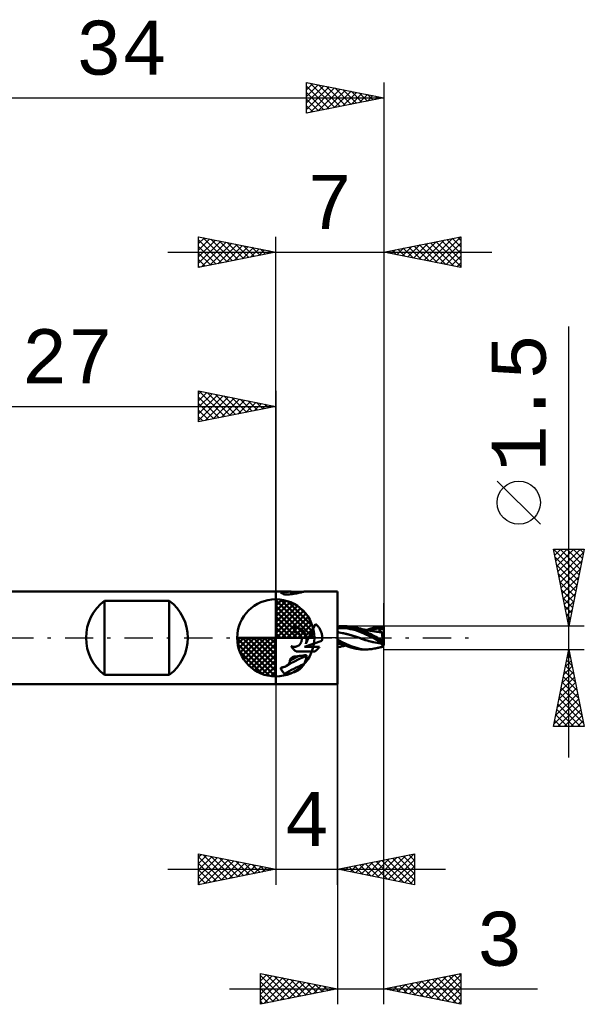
# Model space of a CAD drawing. Header units: millimetres. Extents: x -44.1 to 55.1, y -37.1 to 40.1.
# Tile 2 of 3: x -16.6 to 20, y -23.8 to 40.1. Entities that reach past the tile are written whole.
import ezdxf
from ezdxf.enums import TextEntityAlignment as Align

# ---------------------------------------------------------------- set-up
doc = ezdxf.new("R2010")
doc.units = ezdxf.units.MM
doc.header["$LTSCALE"] = 4.55
doc.linetypes.add('LONGDASH_DASH', pattern=[0.85, 0.4, -0.2, 0.05, -0.2])
for name, color, linetype in [('1', 4, 'CONTINUOUS'), ('2', 7, 'CONTINUOUS'), ('4', 2, 'LONGDASH_DASH'), ('CUT', 1, 'CONTINUOUS'), ('NOCUT', 7, 'CONTINUOUS'), ('SK1', 4, 'CONTINUOUS'), ('SK2', 7, 'CONTINUOUS'), ('SK4', 2, 'LONGDASH_DASH')]:
    doc.layers.add(name, color=color, linetype=linetype)
doc.styles.get("Standard").update_dxf_attribs({"font": 'Monospac821 BT'})

msp = doc.modelspace()

# ---------------------------------------------------------------- linework, layer by layer
at = {"layer": '1', "color": 4, "linetype": 'CONTINUOUS', "lineweight": 50}
for p, q in [((0, 3), (0.919, 3)), ((0, -3), (0, 3)), ((0.319, 2.945), (0.32, 2.946)), ((0.319, 2.944), (0.319, 2.945)), ((0.319, 2.943), (0.319, 2.944)), ((0.319, 2.942), (0.319, 2.943)), ((0.319, 2.941), (0.319, 2.942)), ((0.32, 2.94), (0.319, 2.941)), ((0.32, 2.946), (0.321, 2.946)), ((0.32, 2.939), (0.32, 2.94)), ((0.321, 2.939), (0.32, 2.939)), ((0.321, 2.946), (0.322, 2.947)), ((0.321, 2.938), (0.321, 2.939)), ((0.322, 2.938), (0.321, 2.938)), ((0.322, 2.947), (0.324, 2.948)), ((0.322, 2.937), (0.322, 2.938)), ((0.323, 2.937), (0.322, 2.937)), ((0.355, 2.921), (0.323, 2.937)), ((0.324, 2.948), (0.326, 2.949)), ((0.326, 2.949), (0.328, 2.95)), ((0.328, 2.95), (0.331, 2.951)), ((0.331, 2.951), (0.333, 2.951)), ((0.333, 2.951), (0.336, 2.952)), ((0.336, 2.952), (0.34, 2.953)), ((0.34, 2.953), (0.343, 2.953)), ((0.343, 2.953), (0.347, 2.954)), ((0.347, 2.954), (0.35, 2.954)), ((0.35, 2.954), (0.354, 2.955)), ((0.354, 2.955), (0.359, 2.955)), ((0.388, 2.904), (0.355, 2.921)), ((0.359, 2.955), (0.363, 2.956)), ((0.363, 2.956), (0.367, 2.956)), ((0.367, 2.956), (0.372, 2.956)), ((0.372, 2.956), (0.376, 2.957)), ((0.376, 2.957), (0.381, 2.957)), ((0.381, 2.957), (0.386, 2.957)), ((0.386, 2.957), (0.391, 2.957)), ((0.422, 2.886), (0.388, 2.904)), ((0.391, 2.957), (0.396, 2.958)), ((0.396, 2.958), (0.401, 2.958)), ((0.401, 2.958), (0.406, 2.958)), ((0.406, 2.958), (0.411, 2.958)), ((0.411, 2.958), (0.453, 2.959)), ((0.457, 2.866), (0.422, 2.886)), ((0.453, 2.959), (0.494, 2.961)), ((0.493, 2.844), (0.457, 2.866)), ((0.53, 2.822), (0.493, 2.844)), ((0.494, 2.961), (0.535, 2.963)), ((0.568, 2.798), (0.53, 2.822)), ((0.535, 2.963), (0.574, 2.965)), ((0.568, 2.798), (0.672, 2.801)), ((0.574, 2.965), (0.613, 2.968)), ((0.613, 2.968), (0.65, 2.971)), ((0.65, 2.971), (0.685, 2.974)), ((0.672, 2.801), (0.774, 2.807)), ((0.685, 2.974), (0.719, 2.978)), ((0.719, 2.978), (0.75, 2.981)), ((0.75, 2.981), (0.779, 2.984)), ((0.774, 2.807), (0.876, 2.814)), ((0.779, 2.984), (0.806, 2.988)), ((0.806, 2.988), (0.831, 2.991)), ((0.831, 2.991), (0.852, 2.993)), ((0.852, 2.993), (0.871, 2.996)), ((0.871, 2.996), (0.888, 2.997)), ((0.876, 2.814), (0.976, 2.824)), ((0.888, 2.997), (0.901, 2.999)), ((0.901, 2.999), (0.912, 3)), ((0.912, 3), (0.919, 3)), ((0.92, 3), (0.919, 3)), ((0.921, 3), (0.92, 3)), ((0.92, 3), (0.92, 3)), ((0.92, 3), (0.92, 3)), ((0.921, 3), (0.921, 3)), ((0.921, 3), (0.921, 3)), ((0.924, 2.999), (0.921, 2.999)), ((0.929, 2.998), (0.924, 2.999)), ((0.935, 2.998), (0.929, 2.998)), ((0.943, 2.997), (0.935, 2.998)), ((0.952, 2.996), (0.943, 2.997)), ((0.963, 2.995), (0.952, 2.996)), ((0.975, 2.994), (0.963, 2.995)), ((0.989, 2.993), (0.975, 2.994)), ((0.976, 2.824), (1.073, 2.836)), ((1.003, 2.992), (0.989, 2.993)), ((1.019, 2.991), (1.003, 2.992)), ((1.035, 2.99), (1.019, 2.991)), ((1.052, 2.988), (1.035, 2.99)), ((1.07, 2.987), (1.052, 2.988)), ((1.089, 2.987), (1.07, 2.987)), ((1.073, 2.836), (1.167, 2.85)), ((1.108, 2.986), (1.089, 2.987)), ((1.128, 2.985), (1.108, 2.986)), ((1.148, 2.984), (1.128, 2.985)), ((1.168, 2.984), (1.148, 2.984)), ((1.167, 2.85), (1.257, 2.865)), ((1.189, 2.983), (1.168, 2.984)), ((1.21, 2.983), (1.189, 2.983)), ((1.3, 2.981), (1.21, 2.983)), ((1.257, 2.865), (1.343, 2.882)), ((1.39, 2.98), (1.3, 2.981)), ((1.343, 2.882), (1.424, 2.898)), ((1.48, 2.979), (1.39, 2.98)), ((1.424, 2.898), (1.501, 2.916)), ((1.571, 2.977), (1.48, 2.979)), ((1.501, 2.916), (1.572, 2.932)), ((1.661, 2.976), (1.571, 2.977)), ((1.572, 2.932), (1.637, 2.948)), ((1.637, 2.948), (1.697, 2.963)), ((1.751, 2.974), (1.661, 2.976)), ((1.697, 2.963), (1.751, 2.975)), ((1.751, 2.975), (1.8, 2.986)), ((1.8, 2.986), (1.843, 2.993)), ((1.843, 2.993), (1.881, 2.998)), ((1.881, 2.998), (1.915, 3)), ((1.915, 3), (4, 3)), ((4, -3), (4, 3)), ((1.259, 0.688), (1.2, 0.69)), ((1.2, 0.375), (1.2, 0.69)), ((1.318, 0.682), (1.259, 0.688)), ((1.378, 0.671), (1.318, 0.682)), ((1.437, 0.656), (1.378, 0.671)), ((1.495, 0.636), (1.437, 0.656)), ((2.131, 0), (2.57, 0.891)), ((2.613, 0.858), (2.57, 0.891)), ((2.653, 0.823), (2.613, 0.858)), ((2.691, 0.787), (2.653, 0.823)), ((2.727, 0.749), (2.691, 0.787)), ((2.762, 0.709), (2.727, 0.749)), ((2.795, 0.667), (2.762, 0.709)), ((2.826, 0.622), (2.795, 0.667)), ((4, 0.734), (4.045, 0.739)), ((4.045, 0.739), (4.089, 0.743)), ((4.089, 0.743), (4.132, 0.747)), ((4.132, 0.747), (4.175, 0.749)), ((4.175, 0.749), (4.217, 0.75)), ((4.217, 0.75), (4.258, 0.75)), ((4.252, 0.75), (4.509, 0.75)), ((4.5, 0.737), (4.258, 0.75)), ((4.703, 0.709), (4.5, 0.737)), ((4.611, 0.748), (4.529, 0.75)), ((4.695, 0.743), (4.611, 0.748)), ((4.78, 0.736), (4.695, 0.743)), ((4.903, 0.668), (4.703, 0.709)), ((4.865, 0.726), (4.78, 0.736)), ((4.95, 0.714), (4.865, 0.726)), ((5.102, 0.612), (4.903, 0.668)), ((5.034, 0.698), (4.95, 0.714)), ((5.225, 0.652), (5.034, 0.698)), ((5.076, 0.69), (5.034, 0.698)), ((5.117, 0.681), (5.076, 0.69)), ((5.176, 0.669), (5.117, 0.681)), ((5.234, 0.656), (5.176, 0.669)), ((5.385, 0.598), (5.225, 0.652)), ((5.304, 0.641), (5.234, 0.656)), ((5.364, 0.627), (5.304, 0.641)), ((6.172, 0.606), (6.313, 0.647)), ((6.313, 0.647), (6.453, 0.682)), ((6.453, 0.682), (6.591, 0.709)), ((6.591, 0.709), (6.728, 0.731)), ((6.728, 0.731), (6.865, 0.744)), ((6.865, 0.744), (7, 0.75)), ((7, 0.092), (7, 0.75)), ((1.22, 0.375), (1.2, 0.375)), ((1.24, 0.373), (1.22, 0.375)), ((1.26, 0.371), (1.24, 0.373)), ((1.28, 0.369), (1.26, 0.371)), ((1.3, 0.365), (1.28, 0.369)), ((1.321, 0.36), (1.3, 0.365)), ((1.341, 0.355), (1.321, 0.36)), ((1.36, 0.348), (1.341, 0.355)), ((1.38, 0.341), (1.36, 0.348)), ((1.399, 0.333), (1.38, 0.341)), ((1.418, 0.324), (1.399, 0.333)), ((1.438, 0.314), (1.418, 0.324)), ((1.457, 0.302), (1.438, 0.314)), ((1.476, 0.29), (1.457, 0.302)), ((1.494, 0.277), (1.476, 0.29)), ((1.511, 0.263), (1.494, 0.277)), ((1.551, 0.611), (1.495, 0.636)), ((1.528, 0.248), (1.511, 0.263)), ((1.543, 0.233), (1.528, 0.248)), ((1.558, 0.218), (1.543, 0.233)), ((1.605, 0.582), (1.551, 0.611)), ((1.573, 0.201), (1.558, 0.218)), ((1.586, 0.184), (1.573, 0.201)), ((1.599, 0.165), (1.586, 0.184)), ((1.612, 0.147), (1.599, 0.165)), ((1.656, 0.549), (1.605, 0.582)), ((1.623, 0.127), (1.612, 0.147)), ((1.634, 0.107), (1.623, 0.127)), ((1.643, 0.086), (1.634, 0.107)), ((1.652, 0.065), (1.643, 0.086)), ((1.659, 0.044), (1.652, 0.065)), ((1.704, 0.514), (1.656, 0.549)), ((1.666, 0.022), (1.659, 0.044)), ((1.671, 0), (1.666, 0.022)), ((1.677, -0.031), (1.671, 0)), ((1.748, 0.475), (1.704, 0.514)), ((1.789, 0.434), (1.748, 0.475)), ((1.827, 0.388), (1.789, 0.434)), ((1.862, 0.34), (1.827, 0.388)), ((1.894, 0.288), (1.862, 0.34)), ((1.922, 0.234), (1.894, 0.288)), ((1.945, 0.177), (1.922, 0.234)), ((1.943, -0.382), (2.131, 0)), ((1.965, 0.119), (1.945, 0.177)), ((1.979, 0.06), (1.965, 0.119)), ((1.989, 0), (1.979, 0.06)), ((1.993, -0.035), (1.989, 0)), ((2.856, 0.576), (2.826, 0.622)), ((2.883, 0.528), (2.856, 0.576)), ((2.908, 0.478), (2.883, 0.528)), ((2.93, 0.428), (2.908, 0.478)), ((2.95, 0.376), (2.93, 0.428)), ((2.966, 0.323), (2.95, 0.376)), ((2.98, 0.269), (2.966, 0.323)), ((2.992, 0.215), (2.98, 0.269)), ((3, 0.161), (2.992, 0.215)), ((3.006, 0.107), (3, 0.161)), ((3.009, 0.053), (3.006, 0.107)), ((3.01, 0), (3.009, 0.053)), ((3.009, -0.027), (3.01, 0)), ((4, 0.614), (4.166, 0.626)), ((4.018, 0.372), (4, 0.376)), ((4.43, 0.277), (4, 0.371)), ((4.037, 0.369), (4.018, 0.372)), ((4.055, 0.366), (4.037, 0.369)), ((4.073, 0.363), (4.055, 0.366)), ((4.091, 0.359), (4.073, 0.363)), ((4.11, 0.356), (4.091, 0.359)), ((4.388, 0.298), (4.11, 0.356)), ((4.166, 0.626), (4.333, 0.627)), ((4.499, 0.617), (4.333, 0.627)), ((4.667, 0.231), (4.388, 0.298)), ((4.871, 0.169), (4.43, 0.277)), ((4.666, 0.599), (4.499, 0.617)), ((4.832, 0.573), (4.666, 0.599)), ((4.946, 0.156), (4.667, 0.231)), ((4.999, 0.538), (4.832, 0.573)), ((5.218, 0.068), (4.871, 0.169)), ((5.224, 0.072), (4.946, 0.156)), ((5.165, 0.494), (4.999, 0.538)), ((5.283, 0.545), (5.102, 0.612)), ((5.331, 0.439), (5.165, 0.494)), ((5.436, -0.008), (5.218, 0.068)), ((5.503, -0.026), (5.224, 0.072)), ((5.435, 0.476), (5.283, 0.545)), ((5.498, 0.371), (5.331, 0.439)), ((5.423, 0.612), (5.364, 0.627)), ((5.519, 0.542), (5.385, 0.598)), ((5.49, 0.596), (5.423, 0.612)), ((5.567, 0.407), (5.435, 0.476)), ((5.546, 0.582), (5.49, 0.596)), ((5.664, 0.296), (5.498, 0.371)), ((5.637, 0.487), (5.519, 0.542)), ((5.603, 0.568), (5.546, 0.582)), ((5.69, 0.341), (5.567, 0.407)), ((5.676, 0.551), (5.603, 0.568)), ((5.754, 0.431), (5.637, 0.487)), ((5.831, 0.22), (5.664, 0.296)), ((5.734, 0.537), (5.676, 0.551)), ((5.813, 0.273), (5.69, 0.341)), ((5.793, 0.525), (5.734, 0.537)), ((5.872, 0.372), (5.754, 0.431)), ((5.863, 0.51), (5.793, 0.525)), ((5.938, 0.205), (5.813, 0.273)), ((5.997, 0.144), (5.831, 0.22)), ((5.929, 0.497), (5.863, 0.51)), ((5.993, 0.312), (5.872, 0.372)), ((5.894, 0.504), (6.032, 0.558)), ((5.995, 0.485), (5.929, 0.497)), ((6.065, 0.137), (5.938, 0.205)), ((6.115, 0.251), (5.993, 0.312)), ((6.049, 0.475), (5.995, 0.485)), ((6.164, 0.07), (5.997, 0.144)), ((6.032, 0.558), (6.172, 0.606)), ((6.127, 0.461), (6.049, 0.475)), ((6.054, 0.475), (6.212, 0.518)), ((6.193, 0.069), (6.065, 0.137)), ((6.237, 0.189), (6.115, 0.251)), ((6.206, 0.449), (6.127, 0.461)), ((6.33, -0.004), (6.164, 0.07)), ((6.322, 0), (6.193, 0.069)), ((6.235, 0.444), (6.206, 0.449)), ((6.212, 0.518), (6.369, 0.555)), ((6.281, 0.437), (6.235, 0.444)), ((6.357, 0.126), (6.237, 0.189)), ((6.328, 0.43), (6.281, 0.437)), ((6.324, -0.001), (6.322, 0)), ((6.374, 0.423), (6.328, 0.43)), ((6.476, 0.063), (6.357, 0.126)), ((6.369, 0.555), (6.527, 0.584)), ((6.42, 0.417), (6.374, 0.423)), ((6.467, 0.41), (6.42, 0.417)), ((6.514, 0.404), (6.467, 0.41)), ((6.592, 0), (6.476, 0.063)), ((6.561, 0.398), (6.514, 0.404)), ((6.527, 0.584), (6.685, 0.607)), ((6.612, 0.394), (6.561, 0.4)), ((6.607, 0.392), (6.561, 0.398)), ((6.648, -0.032), (6.592, 0)), ((6.63, 0.389), (6.607, 0.392)), ((6.664, 0.387), (6.612, 0.394)), ((6.68, 0.383), (6.63, 0.389)), ((6.715, 0.381), (6.664, 0.387)), ((6.728, 0.376), (6.68, 0.383)), ((6.685, 0.607), (6.842, 0.622)), ((6.698, 0.583), (6.692, 0.598)), ((6.809, 0.37), (6.692, 0.598)), ((6.733, 0.595), (6.692, 0.598)), ((6.703, 0.567), (6.698, 0.583)), ((6.7, 0.382), (6.706, 0.385)), ((6.708, 0.553), (6.703, 0.567)), ((6.706, 0.385), (6.712, 0.388)), ((6.713, 0.538), (6.708, 0.553)), ((6.712, 0.388), (6.717, 0.393)), ((6.717, 0.524), (6.713, 0.538)), ((6.766, 0.373), (6.715, 0.381)), ((6.72, 0.511), (6.717, 0.524)), ((6.717, 0.393), (6.721, 0.398)), ((6.723, 0.498), (6.72, 0.511)), ((6.721, 0.398), (6.724, 0.405)), ((6.726, 0.485), (6.723, 0.498)), ((6.724, 0.405), (6.727, 0.412)), ((6.728, 0.473), (6.726, 0.485)), ((6.727, 0.412), (6.729, 0.421)), ((6.729, 0.461), (6.728, 0.473)), ((6.773, 0.369), (6.728, 0.376)), ((6.73, 0.45), (6.729, 0.461)), ((6.729, 0.421), (6.73, 0.43)), ((6.73, 0.44), (6.73, 0.45)), ((6.73, 0.43), (6.73, 0.44)), ((6.773, 0.591), (6.733, 0.595)), ((6.769, 0.374), (6.742, 0.376)), ((6.818, 0.365), (6.766, 0.373)), ((6.796, 0.371), (6.769, 0.374)), ((6.814, 0.587), (6.773, 0.591)), ((6.816, 0.362), (6.773, 0.369)), ((6.823, 0.369), (6.796, 0.371)), ((6.855, 0.583), (6.814, 0.587)), ((6.857, 0.355), (6.816, 0.362)), ((6.869, 0.356), (6.818, 0.365)), ((6.851, 0.367), (6.823, 0.369)), ((6.842, 0.622), (7, 0.628)), ((6.878, 0.364), (6.851, 0.367)), ((6.895, 0.578), (6.855, 0.583)), ((6.896, 0.348), (6.857, 0.355)), ((6.874, 0.355), (6.869, 0.356)), ((6.878, 0.354), (6.874, 0.355)), ((6.905, 0.362), (6.878, 0.364)), ((6.883, 0.353), (6.878, 0.354)), ((6.887, 0.352), (6.883, 0.353)), ((6.885, 0.271), (6.886, 0.292)), ((6.886, 0.247), (6.885, 0.271)), ((6.886, 0.292), (6.887, 0.31)), ((6.888, 0.221), (6.886, 0.247)), ((6.892, 0.351), (6.887, 0.352)), ((6.887, 0.31), (6.889, 0.326)), ((6.891, 0.193), (6.888, 0.221)), ((6.889, 0.326), (6.892, 0.338)), ((6.895, 0.162), (6.891, 0.193)), ((6.896, 0.351), (6.892, 0.351)), ((6.892, 0.338), (6.896, 0.348)), ((6.939, 0.573), (6.895, 0.578)), ((6.9, 0.129), (6.895, 0.162)), ((6.896, 0.35), (6.896, 0.351)), ((6.896, 0.351), (6.898, 0.351)), ((6.896, 0.35), (6.896, 0.35)), ((6.896, 0.349), (6.896, 0.35)), ((6.896, 0.349), (6.896, 0.349)), ((6.896, 0.348), (6.896, 0.349)), ((6.896, 0.348), (6.896, 0.348)), ((6.898, 0.351), (6.899, 0.351)), ((6.899, 0.351), (6.901, 0.352)), ((6.906, 0.094), (6.9, 0.129)), ((6.901, 0.352), (6.902, 0.354)), ((6.902, 0.354), (6.903, 0.356)), ((6.903, 0.356), (6.905, 0.359)), ((7, 0.092), (6.905, 0.362)), ((6.905, 0.359), (6.905, 0.362)), ((6.912, 0.057), (6.906, 0.094)), ((6.92, 0.02), (6.912, 0.057)), ((6.928, -0.019), (6.92, 0.02)), ((7, 0.564), (6.939, 0.573)), ((7, -0.283), (7, 0.092)), ((1.014, -0.572), (0.989, -0.533)), ((1.018, -0.546), (0.989, -0.533)), ((1.04, -0.611), (1.014, -0.572)), ((1.047, -0.557), (1.018, -0.546)), ((1.067, -0.648), (1.04, -0.611)), ((1.077, -0.566), (1.047, -0.557)), ((1.107, -0.574), (1.077, -0.566)), ((1.138, -0.579), (1.107, -0.574)), ((1.168, -0.582), (1.138, -0.579)), ((1.198, -0.584), (1.168, -0.582)), ((1.198, -0.584), (1.228, -0.583)), ((1.228, -0.583), (1.259, -0.58)), ((1.259, -0.58), (1.289, -0.576)), ((1.289, -0.576), (1.32, -0.569)), ((1.32, -0.569), (1.35, -0.561)), ((1.35, -0.561), (1.379, -0.55)), ((1.379, -0.55), (1.408, -0.538)), ((1.408, -0.538), (1.436, -0.523)), ((1.436, -0.523), (1.463, -0.507)), ((1.463, -0.507), (1.488, -0.49)), ((1.488, -0.49), (1.512, -0.471)), ((1.512, -0.471), (1.535, -0.451)), ((1.535, -0.451), (1.555, -0.43)), ((1.555, -0.43), (1.575, -0.407)), ((1.575, -0.407), (1.594, -0.382)), ((1.594, -0.382), (1.611, -0.356)), ((1.611, -0.356), (1.626, -0.329)), ((1.626, -0.329), (1.64, -0.301)), ((1.64, -0.301), (1.652, -0.272)), ((1.652, -0.272), (1.662, -0.242)), ((1.662, -0.242), (1.67, -0.212)), ((1.67, -0.212), (1.676, -0.182)), ((1.676, -0.182), (1.68, -0.151)), ((1.681, -0.061), (1.677, -0.031)), ((1.68, -0.151), (1.682, -0.121)), ((1.682, -0.091), (1.681, -0.061)), ((1.682, -0.121), (1.682, -0.091)), ((1.869, -0.582), (2.989, -0.193)), ((1.869, -0.582), (2.828, -0.582)), ((1.943, -0.382), (1.955, -0.348)), ((1.955, -0.348), (1.965, -0.314)), ((1.965, -0.314), (1.974, -0.279)), ((1.974, -0.279), (1.982, -0.244)), ((1.982, -0.244), (1.987, -0.209)), ((1.987, -0.209), (1.992, -0.174)), ((1.992, -0.174), (1.994, -0.139)), ((1.995, -0.07), (1.993, -0.035)), ((1.994, -0.139), (1.995, -0.104)), ((1.995, -0.104), (1.995, -0.07)), ((2.78, -0.648), (2.805, -0.616)), ((2.805, -0.616), (2.828, -0.582)), ((2.989, -0.193), (2.994, -0.166)), ((2.994, -0.166), (2.998, -0.138)), ((2.998, -0.138), (3.002, -0.11)), ((3.002, -0.11), (3.005, -0.082)), ((3.005, -0.082), (3.007, -0.055)), ((3.007, -0.055), (3.009, -0.027)), ((4.111, -0.162), (4, -0.091)), ((4.255, -0.376), (4, -0.232)), ((4.052, -0.368), (4, -0.358)), ((4.052, -0.374), (4, -0.363)), ((4, -0.622), (4.046, -0.61)), ((4.046, -0.61), (4.126, -0.591)), ((4.105, -0.378), (4.052, -0.368)), ((4.107, -0.384), (4.052, -0.374)), ((4.157, -0.386), (4.105, -0.378)), ((4.161, -0.392), (4.107, -0.384)), ((4.309, -0.275), (4.111, -0.162)), ((4.126, -0.591), (4.197, -0.574)), ((4.21, -0.393), (4.157, -0.386)), ((4.216, -0.399), (4.161, -0.392)), ((4.197, -0.574), (4.248, -0.563)), ((4.262, -0.4), (4.21, -0.393)), ((4.271, -0.405), (4.216, -0.399)), ((4.248, -0.563), (4.33, -0.545)), ((4.482, -0.481), (4.255, -0.376)), ((4.315, -0.405), (4.262, -0.4)), ((4.326, -0.411), (4.271, -0.405)), ((4.544, -0.391), (4.309, -0.275)), ((4.33, -0.545), (4.4, -0.531)), ((4.4, -0.531), (4.466, -0.518)), ((4.466, -0.518), (4.539, -0.504)), ((4.672, -0.555), (4.482, -0.481)), ((4.784, -0.493), (4.544, -0.391)), ((4.858, -0.616), (4.672, -0.555)), ((5.027, -0.583), (4.784, -0.493)), ((5.044, -0.667), (4.858, -0.616)), ((5.258, -0.657), (5.027, -0.583)), ((5.56, -0.057), (5.436, -0.008)), ((5.781, -0.123), (5.503, -0.026)), ((5.678, -0.101), (5.56, -0.057)), ((5.796, -0.141), (5.678, -0.101)), ((6.06, -0.205), (5.781, -0.123)), ((5.917, -0.178), (5.796, -0.141)), ((6.041, -0.212), (5.917, -0.178)), ((6.169, -0.244), (6.041, -0.212)), ((6.339, -0.274), (6.06, -0.205)), ((6.299, -0.273), (6.169, -0.244)), ((6.429, -0.3), (6.299, -0.273)), ((6.325, -0.001), (6.324, -0.001)), ((6.326, -0.002), (6.325, -0.001)), ((6.328, -0.003), (6.326, -0.002)), ((6.329, -0.003), (6.328, -0.003)), ((6.33, -0.004), (6.329, -0.003)), ((6.33, -0.004), (6.33, -0.004)), ((6.444, -0.065), (6.33, -0.004)), ((6.33, -0.004), (6.33, -0.004)), ((6.33, -0.004), (6.33, -0.004)), ((6.33, -0.004), (6.33, -0.004)), ((6.617, -0.332), (6.339, -0.274)), ((6.558, -0.325), (6.429, -0.3)), ((6.556, -0.125), (6.444, -0.065)), ((6.668, -0.186), (6.556, -0.125)), ((6.682, -0.348), (6.558, -0.325)), ((6.896, -0.38), (6.617, -0.332)), ((6.704, -0.063), (6.648, -0.032)), ((6.654, -0.643), (6.701, -0.633)), ((6.78, -0.247), (6.668, -0.186)), ((6.796, -0.367), (6.682, -0.348)), ((6.688, -0.301), (6.757, -0.234)), ((6.688, -0.301), (6.697, -0.285)), ((6.72, -0.304), (6.688, -0.301)), ((6.697, -0.285), (6.705, -0.27)), ((6.701, -0.633), (6.747, -0.623)), ((6.76, -0.095), (6.704, -0.063)), ((6.705, -0.27), (6.712, -0.255)), ((6.712, -0.255), (6.718, -0.242)), ((6.718, -0.242), (6.723, -0.229)), ((6.75, -0.306), (6.72, -0.304)), ((6.723, -0.229), (6.726, -0.218)), ((6.747, -0.623), (6.794, -0.613)), ((6.781, -0.309), (6.75, -0.306)), ((6.815, -0.127), (6.76, -0.095)), ((6.89, -0.307), (6.78, -0.247)), ((6.812, -0.311), (6.781, -0.309)), ((6.794, -0.613), (6.854, -0.6)), ((6.896, -0.383), (6.796, -0.367)), ((6.843, -0.314), (6.812, -0.311)), ((6.871, -0.159), (6.815, -0.127)), ((6.874, -0.316), (6.843, -0.314)), ((6.854, -0.6), (6.914, -0.586)), ((6.925, -0.192), (6.871, -0.159)), ((6.905, -0.319), (6.874, -0.316)), ((6.885, -0.505), (6.886, -0.479)), ((6.886, -0.528), (6.885, -0.505)), ((6.886, -0.479), (6.888, -0.449)), ((6.887, -0.547), (6.886, -0.528)), ((6.89, -0.562), (6.887, -0.547)), ((6.888, -0.449), (6.892, -0.417)), ((7, -0.367), (6.89, -0.307)), ((6.895, -0.574), (6.89, -0.562)), ((6.892, -0.417), (6.896, -0.383)), ((6.9, -0.582), (6.895, -0.574)), ((6.896, -0.38), (6.898, -0.371)), ((6.896, -0.381), (6.896, -0.38)), ((6.896, -0.381), (6.896, -0.381)), ((6.896, -0.382), (6.896, -0.381)), ((6.896, -0.381), (6.896, -0.381)), ((6.896, -0.382), (6.896, -0.382)), ((6.896, -0.383), (6.896, -0.382)), ((6.898, -0.371), (6.899, -0.361)), ((6.899, -0.361), (6.901, -0.352)), ((6.906, -0.586), (6.9, -0.582)), ((6.901, -0.352), (6.902, -0.344)), ((6.902, -0.344), (6.903, -0.335)), ((6.903, -0.335), (6.905, -0.327)), ((6.905, -0.319), (6.907, -0.316)), ((6.905, -0.327), (6.905, -0.319)), ((6.914, -0.586), (6.906, -0.586)), ((6.914, -0.586), (6.923, -0.582)), ((6.923, -0.582), (6.933, -0.574)), ((6.98, -0.224), (6.925, -0.192)), ((6.937, -0.059), (6.928, -0.019)), ((6.933, -0.574), (6.943, -0.563)), ((6.947, -0.1), (6.937, -0.059)), ((6.943, -0.563), (6.955, -0.548)), ((6.958, -0.141), (6.947, -0.1)), ((6.955, -0.548), (6.967, -0.53)), ((6.968, -0.182), (6.958, -0.141)), ((6.967, -0.53), (6.98, -0.508)), ((6.98, -0.224), (6.968, -0.182)), ((7, -0.367), (7, -0.283)), ((7, -0.46), (7, -0.367)), ((1.024, -1.286), (1.039, -1.276)), ((1.039, -1.276), (1.054, -1.266)), ((1.054, -1.266), (1.07, -1.257)), ((1.096, -0.683), (1.067, -0.648)), ((1.07, -1.257), (1.086, -1.249)), ((1.086, -1.249), (1.103, -1.241)), ((1.126, -0.717), (1.096, -0.683)), ((1.103, -1.241), (1.12, -1.235)), ((1.12, -1.235), (1.137, -1.229)), ((1.156, -0.749), (1.126, -0.717)), ((1.137, -1.229), (1.155, -1.224)), ((1.155, -1.224), (1.173, -1.219)), ((1.188, -0.78), (1.156, -0.749)), ((1.173, -1.219), (1.192, -1.216)), ((1.222, -0.809), (1.188, -0.78)), ((1.192, -1.216), (1.21, -1.213)), ((1.21, -1.213), (1.323, -1.2)), ((1.257, -0.838), (1.222, -0.809)), ((1.294, -0.865), (1.257, -0.838)), ((1.332, -0.891), (1.294, -0.865)), ((1.323, -1.2), (1.435, -1.186)), ((1.332, -0.891), (2.516, -0.891)), ((1.435, -1.186), (1.548, -1.173)), ((1.548, -1.173), (1.661, -1.159)), ((1.661, -1.159), (1.774, -1.146)), ((1.679, -1.299), (1.993, -1.169)), ((1.774, -1.146), (1.886, -1.133)), ((1.886, -1.133), (1.999, -1.12)), ((1.965, -1.324), (1.985, -1.224)), ((1.985, -1.224), (1.999, -1.12)), ((2.516, -0.891), (2.55, -0.868)), ((2.55, -0.868), (2.582, -0.844)), ((2.582, -0.844), (2.614, -0.819)), ((2.614, -0.819), (2.645, -0.793)), ((2.645, -0.793), (2.674, -0.766)), ((2.674, -0.766), (2.702, -0.739)), ((2.702, -0.739), (2.729, -0.71)), ((2.729, -0.71), (2.755, -0.68)), ((2.755, -0.68), (2.78, -0.648)), ((5.22, -0.707), (5.044, -0.667)), ((5.371, -0.732), (5.22, -0.707)), ((5.444, -0.705), (5.258, -0.657)), ((5.501, -0.746), (5.371, -0.732)), ((5.596, -0.732), (5.444, -0.705)), ((5.618, -0.75), (5.501, -0.746)), ((5.738, -0.746), (5.596, -0.732)), ((5.867, -0.75), (5.627, -0.75)), ((5.884, -0.75), (5.738, -0.746)), ((5.884, -0.75), (5.967, -0.748)), ((5.967, -0.748), (6.051, -0.743)), ((6.051, -0.743), (6.134, -0.736)), ((6.134, -0.736), (6.218, -0.726)), ((6.218, -0.726), (6.301, -0.713)), ((6.301, -0.713), (6.384, -0.698)), ((6.384, -0.698), (6.421, -0.691)), ((6.421, -0.691), (6.464, -0.682)), ((6.464, -0.682), (6.507, -0.674)), ((6.507, -0.674), (6.55, -0.665)), ((6.55, -0.665), (6.593, -0.656)), ((6.593, -0.656), (6.607, -0.653)), ((6.607, -0.653), (6.654, -0.643)), ((0.389, -1.915), (0.395, -1.914)), ((0.395, -1.914), (0.4, -1.914)), ((0.4, -1.914), (0.405, -1.913)), ((0.405, -1.913), (0.411, -1.913)), ((0.411, -1.913), (0.456, -1.906)), ((0.456, -1.906), (0.501, -1.897)), ((0.501, -1.897), (0.544, -1.886)), ((0.544, -1.886), (0.587, -1.872)), ((0.587, -1.872), (0.628, -1.856)), ((0.628, -1.856), (0.667, -1.836)), ((0.667, -1.836), (0.704, -1.815)), ((0.704, -1.815), (0.943, -1.671)), ((0.704, -1.815), (0.739, -1.791)), ((0.739, -1.791), (0.771, -1.765)), ((0.771, -1.765), (0.8, -1.737)), ((0.8, -1.737), (0.827, -1.706)), ((0.827, -1.706), (0.851, -1.674)), ((0.851, -1.674), (0.871, -1.64)), ((0.871, -1.64), (0.889, -1.604)), ((0.889, -1.604), (0.903, -1.567)), ((0.903, -1.567), (0.914, -1.529)), ((0.914, -1.529), (0.921, -1.489)), ((0.92, -1.473), (0.921, -1.457)), ((0.921, -1.489), (0.92, -1.473)), ((0.921, -1.457), (0.923, -1.441)), ((0.923, -1.441), (0.926, -1.425)), ((0.926, -1.425), (0.931, -1.409)), ((0.931, -1.409), (0.937, -1.393)), ((0.937, -1.393), (0.944, -1.378)), ((0.943, -1.671), (1.207, -1.527)), ((0.944, -1.378), (0.952, -1.363)), ((0.952, -1.363), (0.962, -1.349)), ((0.962, -1.349), (0.973, -1.335)), ((0.973, -1.335), (0.984, -1.322)), ((0.984, -1.322), (0.997, -1.309)), ((0.997, -1.309), (1.01, -1.297)), ((1.01, -1.297), (1.024, -1.286)), ((1.207, -1.527), (1.495, -1.383)), ((1.495, -1.383), (1.589, -1.339)), ((1.589, -1.339), (1.679, -1.299)), ((1.619, -1.972), (1.682, -1.908)), ((1.682, -1.908), (1.738, -1.838)), ((1.738, -1.838), (1.789, -1.764)), ((1.789, -1.764), (1.835, -1.685)), ((1.835, -1.685), (1.875, -1.601)), ((1.875, -1.601), (1.91, -1.513)), ((1.91, -1.513), (1.94, -1.421)), ((1.94, -1.421), (1.965, -1.324)), ((0.319, -1.97), (0.32, -1.966)), ((0.319, -1.973), (0.319, -1.97)), ((0.319, -1.977), (0.319, -1.973)), ((0.319, -1.981), (0.319, -1.977)), ((0.319, -1.985), (0.319, -1.981)), ((0.32, -1.988), (0.319, -1.985)), ((0.32, -1.966), (0.321, -1.962)), ((0.321, -1.992), (0.32, -1.988)), ((0.321, -1.962), (0.322, -1.959)), ((0.322, -1.996), (0.321, -1.992)), ((0.322, -1.959), (0.324, -1.955)), ((0.323, -1.999), (0.322, -1.996)), ((0.355, -2.052), (0.323, -1.999)), ((0.324, -1.955), (0.326, -1.952)), ((0.326, -1.952), (0.328, -1.949)), ((0.328, -1.949), (0.33, -1.945)), ((0.33, -1.945), (0.333, -1.942)), ((0.333, -1.942), (0.336, -1.939)), ((0.336, -1.939), (0.339, -1.936)), ((0.339, -1.936), (0.343, -1.934)), ((0.343, -1.934), (0.346, -1.931)), ((0.346, -1.931), (0.351, -1.928)), ((0.351, -1.928), (0.355, -1.926)), ((0.355, -1.926), (0.359, -1.924)), ((0.388, -2.103), (0.355, -2.052)), ((0.359, -1.924), (0.364, -1.922)), ((0.364, -1.922), (0.369, -1.92)), ((0.369, -1.92), (0.374, -1.919)), ((0.374, -1.919), (0.379, -1.917)), ((0.379, -1.917), (0.384, -1.916)), ((0.384, -1.916), (0.389, -1.915)), ((0.422, -2.153), (0.388, -2.103)), ((0.457, -2.201), (0.422, -2.153)), ((0.493, -2.248), (0.457, -2.201)), ((0.53, -2.293), (0.493, -2.248)), ((0.568, -2.337), (0.53, -2.293)), ((0.568, -2.337), (0.68, -2.33)), ((0.68, -2.33), (0.791, -2.319)), ((0.791, -2.319), (0.9, -2.303)), ((0.9, -2.303), (1.007, -2.281)), ((1.007, -2.281), (1.111, -2.254)), ((1.111, -2.254), (1.211, -2.221)), ((1.211, -2.221), (1.306, -2.181)), ((1.306, -2.181), (1.395, -2.136)), ((1.395, -2.136), (1.475, -2.087)), ((1.475, -2.087), (1.55, -2.032)), ((1.55, -2.032), (1.619, -1.972)), ((0, -3), (4, -3))]:
    msp.add_line(p, q, dxfattribs=at)
for centre, major_axis, ratio, start_param, end_param in [((8.922, 9.553), (-7.236, 8.623), 0.956448, 1.533496, 1.547188), ((9.059, 9.668), (-7.071, 8.426), 0.956448, 1.55953, 1.579148), ((9.139, 9.735), (-6.999, 8.341), 0.956448, 1.577685, 1.590873), ((7.033, 0), (-0.216, 0.749), 0.150265, 1.830747, 1.914512), ((7.033, 0), (0.216, 0.749), 0.150265, 4.011768, 4.095532), ((9.059, -7.604), (-10.523, 3.204), 0.640729, 5.690653, 5.766897), ((8.893, -8.15), (-10.813, 3.292), 0.640729, 5.775119, 5.796323), ((8.799, -8.459), (-10.585, 3.222), 0.640729, 5.608458, 5.773349)]:
    msp.add_ellipse(centre, major_axis=major_axis, ratio=ratio, start_param=start_param, end_param=end_param, dxfattribs=at)
at = {"layer": '2', "color": 7, "linetype": 'CONTINUOUS', "lineweight": 25}
for p, q in [((-5, 24), (-5, 26)), ((-5, 26), (0, 25)), ((-5, 25.971), (-4.976, 25.995)), ((-5, 25.547), (-4.623, 25.924)), ((-5, 25.123), (-4.269, 25.854)), ((-5, 25.789), (-3.509, 24.298)), ((-5, 24.698), (-3.915, 25.783)), ((-5, 24.274), (-3.562, 25.712)), ((-4.813, 24.037), (-3.208, 25.642)), ((-4.733, 25.947), (-3.156, 24.369)), ((-4.282, 24.144), (-2.855, 25.571)), ((-4.203, 25.841), (-2.802, 24.44)), ((-3.673, 25.735), (-2.449, 24.51)), ((-3.142, 25.628), (-2.095, 24.581)), ((0, 0), (0, 26)), ((7, 26), (7, 0.75)), ((7, 25), (12, 26)), ((8.918, 24.616), (9.878, 25.575)), ((9.272, 24.546), (10.408, 25.682)), ((9.626, 24.475), (10.938, 25.788)), ((9.678, 25.536), (11.017, 24.196)), ((9.979, 24.404), (11.469, 25.894)), ((10.032, 25.606), (11.548, 24.09)), ((10.333, 24.333), (11.999, 26)), ((10.385, 25.677), (12, 24.062)), ((10.686, 24.263), (12, 25.576)), ((10.739, 25.748), (12, 24.487)), ((11.093, 25.818), (12, 24.911)), ((11.446, 25.889), (12, 25.335)), ((11.8, 25.96), (12, 25.76)), ((12, 26), (12, 24)), ((-7, 25), (14, 25)), ((-5, 25.365), (-3.863, 24.227)), ((0, 25), (-5, 24)), ((-5, 24.94), (-4.216, 24.157)), ((-3.752, 24.25), (-2.501, 25.5)), ((-3.222, 24.356), (-2.148, 25.429)), ((-2.691, 24.462), (-1.794, 25.359)), ((-2.612, 25.522), (-1.741, 24.652)), ((-2.161, 24.568), (-1.441, 25.288)), ((-2.082, 25.416), (-1.388, 24.722)), ((-1.631, 24.674), (-1.087, 25.217)), ((-1.551, 25.31), (-1.034, 24.793)), ((-1.1, 24.78), (-0.733, 25.147)), ((-1.021, 25.204), (-0.681, 24.864)), ((-0.57, 24.886), (-0.38, 25.076)), ((-0.491, 25.098), (-0.327, 24.935)), ((-0.04, 24.992), (-0.026, 25.005)), ((12, 24), (7, 25)), ((7.151, 24.97), (7.226, 25.045)), ((7.203, 25.041), (7.305, 24.939)), ((7.504, 24.899), (7.756, 25.151)), ((7.557, 25.111), (7.835, 24.833)), ((7.858, 24.828), (8.287, 25.257)), ((7.911, 25.182), (8.366, 24.727)), ((8.211, 24.758), (8.817, 25.363)), ((8.264, 25.253), (8.896, 24.621)), ((8.565, 24.687), (9.347, 25.469)), ((8.618, 25.323), (9.426, 24.515)), ((8.971, 25.394), (9.957, 24.409)), ((9.325, 25.465), (10.487, 24.303)), ((11.04, 24.192), (12, 25.152)), ((-5, 24.516), (-4.57, 24.086)), ((11.393, 24.121), (12, 24.728)), ((11.747, 24.051), (12, 24.304)), ((-5, 24.092), (-4.923, 24.015)), ((19, -7.75), (19, 20.175)), ((17.15, 7.362), (14.35, 10.162)), ((19, 0.75), (18, 5.75)), ((18, 5.75), (20, 5.75)), ((18.008, 5.708), (18.05, 5.75)), ((18.009, 5.75), (19.668, 4.091)), ((18.079, 5.355), (18.474, 5.75)), ((18.15, 5.001), (18.899, 5.75)), ((18.22, 4.648), (19.323, 5.75)), ((18.291, 4.294), (19.747, 5.75)), ((18.433, 5.75), (19.739, 4.444)), ((18.857, 5.75), (19.81, 4.798)), ((20, 5.75), (19, 0.75)), ((19.282, 5.75), (19.88, 5.151)), ((19.706, 5.75), (19.951, 5.505)), ((18.104, 5.231), (19.597, 3.737)), ((18.362, 3.94), (19.957, 5.536)), ((18.21, 4.7), (19.527, 3.384)), ((18.433, 3.587), (19.851, 5.005)), ((18.503, 3.233), (19.745, 4.475)), ((18.316, 4.17), (19.456, 3.03)), ((18.574, 2.88), (19.639, 3.945)), ((18.422, 3.64), (19.385, 2.676)), ((18.645, 2.526), (19.533, 3.414)), ((18.528, 3.109), (19.315, 2.323)), ((18.634, 2.579), (19.244, 1.969)), ((18.715, 2.173), (19.427, 2.884)), ((7, -23.75), (7, 2.25)), ((18.74, 2.049), (19.173, 1.616)), ((18.786, 1.819), (19.321, 2.354)), ((18.846, 1.518), (19.102, 1.262)), ((18.857, 1.466), (19.215, 1.823)), ((18.928, 1.112), (19.109, 1.293)), ((20, 0.75), (7, 0.75)), ((18.952, 0.988), (19.032, 0.909)), ((18.998, 0.758), (19.003, 0.763)), ((4, -0.75), (4, -23.75)), ((7, -0.75), (20, -0.75)), ((18, -5.75), (19, -0.75)), ((18.885, -1.324), (19.077, -1.133)), ((18.928, -1.109), (19.108, -1.289)), ((18.991, -0.793), (19.006, -0.779)), ((18.999, -0.756), (19.002, -0.758)), ((19, -0.75), (20, -5.75)), ((18.673, -2.384), (19.218, -1.84)), ((18.779, -1.854), (19.147, -1.486)), ((18.787, -1.816), (19.32, -2.349)), ((18.857, -1.463), (19.214, -1.819)), ((18.461, -3.445), (19.359, -2.547)), ((18.567, -2.915), (19.289, -2.193)), ((18.645, -2.523), (19.532, -3.41)), ((18.716, -2.17), (19.426, -2.88)), ((0, -3), (0, -16)), ((4, -16), (4, -3)), ((18.355, -3.975), (19.43, -2.9)), ((18.575, -2.877), (19.638, -3.94)), ((18.143, -5.036), (19.571, -3.607)), ((18.249, -4.506), (19.501, -3.254)), ((18.433, -3.584), (19.85, -5.001)), ((18.504, -3.23), (19.744, -4.471)), ((18.037, -5.566), (19.642, -3.961)), ((18.277, -5.75), (19.713, -4.314)), ((18.292, -4.291), (19.751, -5.75)), ((18.362, -3.938), (19.956, -5.531)), ((18.15, -4.998), (18.902, -5.75)), ((18.221, -4.645), (19.326, -5.75)), ((18.702, -5.75), (19.784, -4.668)), ((19.126, -5.75), (19.854, -5.022)), ((18.009, -5.705), (18.054, -5.75)), ((18.08, -5.352), (18.478, -5.75)), ((19.55, -5.75), (19.925, -5.375)), ((19.974, -5.75), (19.996, -5.729)), ((20, -5.75), (18, -5.75)), ((-5, -16), (-5, -14)), ((-5, -14), (0, -15)), ((-5, -14.194), (-4.838, -14.032)), ((4, -15), (9, -14)), ((7.293, -15.659), (8.94, -14.012)), ((8.989, -14.002), (9, -14.013)), ((9, -14), (9, -16)), ((-5, -14.619), (-4.485, -14.103)), ((-5, -15.043), (-4.131, -14.174)), ((-5, -14.194), (-3.495, -15.699)), ((-5, -15.467), (-3.777, -14.245)), ((-5, -15.891), (-3.424, -14.315)), ((-5, -14.619), (-3.849, -15.77)), ((-4.713, -14.057), (-3.142, -15.628)), ((-4.605, -15.921), (-3.07, -14.386)), ((-4.182, -14.164), (-2.788, -15.558)), ((-4.075, -15.815), (-2.717, -14.457)), ((-3.652, -14.27), (-2.435, -15.487)), ((-3.545, -15.709), (-2.363, -14.527)), ((-3.122, -14.376), (-2.081, -15.416)), ((-3.014, -15.603), (-2.01, -14.598)), ((-2.591, -14.482), (-1.727, -15.345)), ((-2.484, -15.497), (-1.656, -14.669)), ((-2.061, -14.588), (-1.374, -15.275)), ((5.172, -15.234), (5.758, -14.648)), ((5.525, -15.305), (6.288, -14.542)), ((5.807, -14.639), (6.711, -15.542)), ((5.879, -15.376), (6.818, -14.436)), ((6.161, -14.568), (7.242, -15.648)), ((6.232, -15.446), (7.349, -14.33)), ((6.515, -14.497), (7.772, -15.754)), ((6.586, -15.517), (7.879, -14.224)), ((6.868, -14.426), (8.302, -15.86)), ((6.939, -15.588), (8.409, -14.118)), ((7.222, -14.356), (8.833, -15.967)), ((7.575, -14.285), (9, -15.71)), ((7.647, -15.729), (9, -14.376)), ((7.929, -14.214), (9, -15.285)), ((8.282, -14.144), (9, -14.861)), ((8.636, -14.073), (9, -14.437)), ((-7, -15), (11, -15)), ((0, -15), (-5, -16)), ((-5, -15.043), (-4.202, -15.84)), ((-1.954, -15.391), (-1.303, -14.739)), ((-1.531, -14.694), (-1.02, -15.204)), ((-1.423, -15.285), (-0.949, -14.81)), ((-1, -14.8), (-0.667, -15.133)), ((-0.893, -15.179), (-0.595, -14.881)), ((-0.47, -14.906), (-0.313, -15.063)), ((-0.363, -15.073), (-0.242, -14.952)), ((9, -16), (4, -15)), ((4.04, -14.992), (4.06, -15.012)), ((4.111, -15.022), (4.167, -14.967)), ((4.393, -14.921), (4.59, -15.118)), ((4.465, -15.093), (4.697, -14.861)), ((4.747, -14.851), (5.12, -15.224)), ((4.818, -15.164), (5.227, -14.755)), ((5.1, -14.78), (5.651, -15.33)), ((5.454, -14.709), (6.181, -15.436)), ((8, -15.8), (9, -14.8)), ((8.354, -15.871), (9, -15.224)), ((-5, -15.467), (-4.556, -15.911)), ((-5, -15.891), (-4.909, -15.982)), ((8.707, -15.941), (9, -15.649)), ((-1, -23.75), (-1, -21.75)), ((-1, -21.75), (4, -22.75)), ((-1, -21.815), (-0.946, -21.761)), ((-1, -22.239), (-0.592, -21.832)), ((-1, -21.876), (0.562, -23.438)), ((-1, -22.663), (-0.239, -21.902)), ((-1, -23.088), (0.115, -21.973)), ((-1, -23.512), (0.468, -22.044)), ((-1, -22.3), (0.208, -23.508)), ((-0.767, -23.703), (0.822, -22.114)), ((-0.627, -21.825), (0.915, -23.367)), ((-0.237, -23.597), (1.175, -22.185)), ((-0.097, -21.931), (1.269, -23.296)), ((0.293, -23.491), (1.529, -22.256)), ((0.434, -22.037), (1.622, -23.226)), ((0.824, -23.385), (1.883, -22.327)), ((0.964, -22.143), (1.976, -23.155)), ((1.494, -22.249), (2.329, -23.084)), ((7, -22.75), (12, -21.75)), ((8.645, -23.079), (9.467, -22.257)), ((8.998, -23.15), (9.998, -22.15)), ((9.092, -22.332), (10.138, -23.378)), ((9.352, -23.22), (10.528, -22.044)), ((9.445, -22.261), (10.668, -23.484)), ((9.705, -23.291), (11.058, -21.938)), ((9.799, -22.19), (11.198, -23.59)), ((10.059, -23.362), (11.588, -21.832)), ((10.152, -22.12), (11.729, -23.696)), ((10.413, -23.433), (12, -21.845)), ((10.506, -22.049), (12, -23.543)), ((10.766, -23.503), (12, -22.269)), ((10.86, -21.978), (12, -23.119)), ((11.213, -21.907), (12, -22.694)), ((11.567, -21.837), (12, -22.27)), ((11.92, -21.766), (12, -21.846)), ((12, -21.75), (12, -23.75)), ((-3, -22.75), (16.975, -22.75)), ((-1, -22.724), (-0.145, -23.579)), ((4, -22.75), (-1, -23.75)), ((1.354, -23.279), (2.236, -22.397)), ((1.884, -23.173), (2.59, -22.468)), ((2.025, -22.355), (2.683, -23.013)), ((2.415, -23.067), (2.943, -22.539)), ((2.555, -22.461), (3.037, -22.943)), ((2.945, -22.961), (3.297, -22.609)), ((3.085, -22.567), (3.39, -22.872)), ((3.475, -22.855), (3.65, -22.68)), ((3.616, -22.673), (3.744, -22.801)), ((12, -23.75), (7, -22.75)), ((7.231, -22.796), (7.346, -22.681)), ((7.324, -22.685), (7.486, -22.847)), ((7.584, -22.867), (7.876, -22.575)), ((7.678, -22.614), (8.016, -22.953)), ((7.938, -22.938), (8.407, -22.469)), ((8.031, -22.544), (8.547, -23.059)), ((8.291, -23.008), (8.937, -22.363)), ((8.385, -22.473), (9.077, -23.165)), ((8.738, -22.402), (9.607, -23.271)), ((11.12, -23.574), (12, -22.694)), ((-1, -23.149), (-0.499, -23.65)), ((-1, -23.573), (-0.852, -23.72)), ((11.473, -23.645), (12, -23.118)), ((11.827, -23.715), (12, -23.542))]:
    msp.add_line(p, q, dxfattribs=at)
msp.add_circle((15.75, 8.762), 1.4, dxfattribs=at)
at = {"layer": '4', "color": 2, "linetype": 'LONGDASH_DASH', "lineweight": 25}
msp.add_line((0, 0), (7, 0), dxfattribs=at)
at = {"layer": 'CUT', "color": 1, "linetype": 'CONTINUOUS', "lineweight": 25}
for p, q in [((7, 0.75), (4, 0.75)), ((4, 0.75), (4, 0.745)), ((4, 0.745), (4, 0)), ((7, 0.745), (7, 0.75)), ((7, 0), (7, 0.745)), ((4, 0), (7, 0))]:
    msp.add_line(p, q, dxfattribs=at)
at = {"layer": 'NOCUT', "color": 7, "linetype": 'CONTINUOUS', "lineweight": 25}
for p, q in [((0, 0), (0, 3)), ((0, 3), (4, 3)), ((4, 0), (4, 0.75)), ((4, 0), (0, 0))]:
    msp.add_line(p, q, dxfattribs=at)
at = {"layer": 'SK1', "color": 4, "linetype": 'CONTINUOUS', "lineweight": 50}
for p, q in [((0, 3), (-26.2, 3)), ((-11.1, -2.4), (-11.1, 2.4)), ((-11.1, 2.4), (-6.9, 2.4)), ((-6.9, 2.4), (-6.9, -2.4)), ((0, 0), (0, 2.5)), ((0, 2.435), (0.063, 2.498)), ((0, 2.081), (0.387, 2.469)), ((0, 2.435), (2.435, 0)), ((0, 1.728), (0.677, 2.405)), ((0, 1.374), (0.941, 2.315)), ((0, 1.021), (1.182, 2.202)), ((0, 2.081), (2.081, 0)), ((0, 0.667), (1.401, 2.069)), ((0, 0.314), (1.604, 1.917)), ((0.308, 2.481), (2.481, 0.308)), ((0.761, 2.381), (2.381, 0.761)), ((1.486, 2.01), (2.01, 1.486)), ((0, 1.728), (1.728, 0)), ((0, 1.374), (1.374, 0)), ((0.04, 0), (1.787, 1.747)), ((0.393, 0), (1.953, 1.559)), ((0.747, 0), (2.101, 1.354)), ((0, 1.021), (1.021, 0)), ((0, 0.667), (0.667, 0)), ((1.101, 0), (2.229, 1.129)), ((1.454, 0), (2.338, 0.884)), ((0, 0), (-2.5, 0)), ((-2.498, -0.063), (-2.435, 0)), ((-2.469, -0.387), (-2.081, 0)), ((-2.405, -0.677), (-1.728, 0)), ((-2.315, -0.941), (-1.374, 0)), ((-2.202, -1.182), (-1.021, 0)), ((-2.161, 0), (0, -2.161)), ((-2.069, -1.401), (-0.667, 0)), ((-1.917, -1.604), (-0.314, 0)), ((-1.808, 0), (0, -1.808)), ((-1.454, 0), (0, -1.454)), ((-1.101, 0), (0, -1.101)), ((-0.747, 0), (0, -0.747)), ((-0.393, 0), (0, -0.393)), ((-0.04, 0), (0, -0.04)), ((0, 0.314), (0.314, 0)), ((0, 0), (2.5, 0)), ((0, -2.5), (0, 0)), ((1.808, 0), (2.423, 0.615)), ((2.161, 0), (2.479, 0.318)), ((-2.5, -0.015), (-0.015, -2.5)), ((-2.466, -0.402), (-0.402, -2.466)), ((-1.747, -1.787), (0, -0.04)), ((-1.559, -1.953), (0, -0.393)), ((-2.337, -0.884), (-0.884, -2.337)), ((-1.354, -2.101), (0, -0.747)), ((-1.129, -2.229), (0, -1.101)), ((-0.884, -2.338), (0, -1.454)), ((-0.615, -2.423), (0, -1.808)), ((-6.9, -2.4), (-11.1, -2.4)), ((-0.318, -2.479), (0, -2.161)), ((-26.2, -3), (0, -3))]:
    msp.add_line(p, q, dxfattribs=at)
for centre, radius, start, end in [((-9.3, 0), 3, 126.8699, 233.1301), ((-8.7, 0), 3, 306.8699, 53.1301), ((0, 0), 2.5, 90, 180), ((0, 0), 2.5, 0, 90), ((0, 0), 2.5, 180, 270), ((0, 0), 2.5, 270, 0)]:
    msp.add_arc(centre, radius, start, end, dxfattribs=at)
at = {"layer": 'SK2', "color": 7, "linetype": 'CONTINUOUS', "lineweight": 25}
for p, q in [((2, 34), (2, 36)), ((2, 36), (7, 35)), ((2, 35.941), (2.049, 35.99)), ((2, 35.517), (2.403, 35.919)), ((2, 35.093), (2.756, 35.849)), ((2, 34.668), (3.11, 35.778)), ((2, 35.76), (3.466, 34.293)), ((2.23, 35.954), (3.82, 34.364)), ((2.76, 35.848), (4.173, 34.435)), ((3.29, 35.742), (4.527, 34.505)), ((7, 36), (7, 0)), ((2, 34.244), (3.463, 35.707)), ((2, 35.335), (3.113, 34.222)), ((2.225, 34.045), (3.817, 35.637)), ((2.756, 34.151), (4.17, 35.566)), ((3.286, 34.257), (4.524, 35.495)), ((3.816, 34.363), (4.877, 35.424)), ((3.821, 35.636), (4.881, 34.576)), ((4.347, 34.469), (5.231, 35.354)), ((4.351, 35.53), (5.234, 34.647)), ((4.877, 34.575), (5.585, 35.283)), ((4.881, 35.424), (5.588, 34.717)), ((5.407, 34.681), (5.938, 35.212)), ((5.412, 35.318), (5.941, 34.788)), ((5.937, 34.787), (6.292, 35.142)), ((5.942, 35.212), (6.295, 34.859)), ((6.472, 35.105), (6.648, 34.93)), ((-27, 35), (7, 35)), ((7, 35), (2, 34)), ((2, 34.911), (2.759, 34.152)), ((2, 34.487), (2.406, 34.081)), ((6.468, 34.894), (6.645, 35.071)), ((6.998, 35), (6.999, 35)), ((2, 34.062), (2.052, 34.01)), ((-5, 14), (-5, 16)), ((-5, 16), (0, 15)), ((-5, 15.789), (-4.824, 15.965)), ((-4.961, 15.992), (-3.308, 14.338)), ((0, 16), (0, 3)), ((-5, 15.365), (-4.471, 15.894)), ((-5, 14.94), (-4.117, 15.823)), ((-5, 14.516), (-3.763, 15.753)), ((-5, 14.092), (-3.41, 15.682)), ((-5, 15.607), (-3.661, 14.268)), ((-4.585, 14.083), (-3.056, 15.611)), ((-4.431, 15.886), (-2.954, 14.409)), ((-4.054, 14.189), (-2.703, 15.541)), ((-3.901, 15.78), (-2.601, 14.48)), ((-3.524, 14.295), (-2.349, 15.47)), ((-3.37, 15.674), (-2.247, 14.551)), ((-2.994, 14.401), (-1.996, 15.399)), ((-2.84, 15.568), (-1.893, 14.621)), ((-2.463, 14.507), (-1.642, 15.328)), ((-2.31, 15.462), (-1.54, 14.692)), ((-1.779, 15.356), (-1.186, 14.763)), ((-27, 15), (0, 15)), ((-5, 15.182), (-4.015, 14.197)), ((0, 15), (-5, 14)), ((-5, 14.758), (-4.368, 14.126)), ((-1.933, 14.613), (-1.289, 15.258)), ((-1.403, 14.719), (-0.935, 15.187)), ((-1.249, 15.25), (-0.833, 14.833)), ((-0.872, 14.826), (-0.581, 15.116)), ((-0.719, 15.144), (-0.479, 14.904)), ((-0.342, 14.932), (-0.228, 15.046)), ((-0.188, 15.038), (-0.126, 14.975)), ((-5, 14.334), (-4.722, 14.056))]:
    msp.add_line(p, q, dxfattribs=at)
at = {"layer": 'SK4', "color": 2, "linetype": 'LONGDASH_DASH', "lineweight": 25}
msp.add_line((-33, 0), (13, 0), dxfattribs=at)

# ---------------------------------------------------------------- texts
at = {"layer": '2', "color": 7, "linetype": 'CONTINUOUS', "lineweight": 25}
for s, p in [('7', (3.5, 26.5)), ('4', (2, -13.5)), ('3', (14.488, -21.25))]:
    msp.add_text(s, height=3.5, dxfattribs=at).set_placement(p, align=Align.CENTER)
msp.add_text('1.5', height=3.5, rotation=90, dxfattribs=at).set_placement((17.5, 15.238), align=Align.CENTER)
at = {"layer": 'SK2', "color": 7, "linetype": 'CONTINUOUS', "lineweight": 25}
for s, p in [('34', (-10, 36.5)), ('27', (-13.5, 16.5))]:
    msp.add_text(s, height=3.5, dxfattribs=at).set_placement(p, align=Align.CENTER)

doc.saveas('drawing.dxf')
